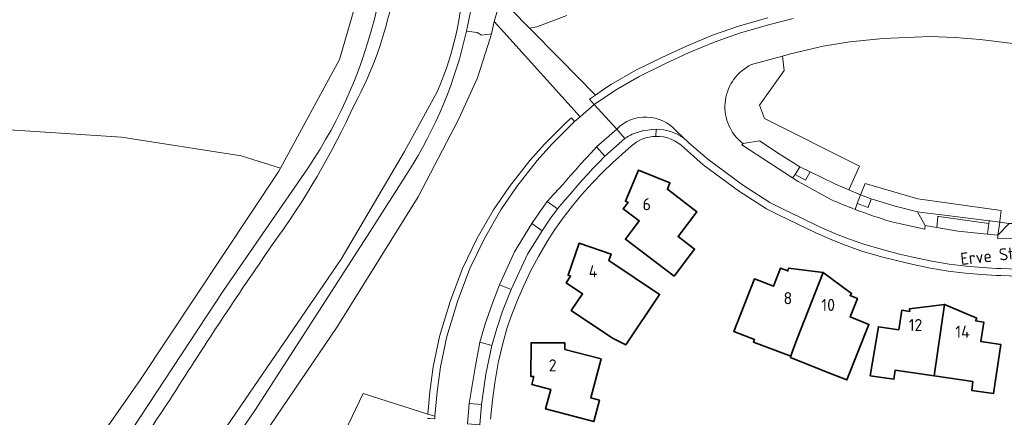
# Model space of a CAD drawing. Header units: metres. Extents: x 247072 to 248918, y 480001 to 481684.
# Tile 28 of 50: x 247720 to 247866, y 481219 to 481278. Entities that reach past the tile are written whole.
import ezdxf
from ezdxf.enums import TextEntityAlignment as Align

# ---------------------------------------------------------------- set-up
doc = ezdxf.new("R2010")
doc.units = ezdxf.units.M
for name, color, linetype, lineweight in [('B-XX-GR-GRAS-GV', 60, 'Continuous', 13), ('B-XX-GR-GROENVOORZIENING-GV', 80, 'Continuous', 18), ('B-XX-OG-BEBOUWING-GV', 7, 'Continuous', 35), ('B-XX-OG-BEBOUWING-T18', 10, 'Continuous', 18), ('B-XX-OG-TERREIN_ERF-GV', 7, 'Continuous', 18), ('B-XX-OG-TOPOGRAFIE-T18', 10, 'Continuous', 18), ('B-XX-OG-WATER-GV', 130, 'Continuous', 18), ('B-XX-OG-WATER_SLOOT-GV', 120, 'Continuous', 18), ('B-XX-VH-ONVERHARD-GV', 252, 'Continuous', 18), ('B-XX-VH-VERHARDING_OPEN-GV', 252, 'Continuous', 18)]:
    doc.layers.add(name, color=color, linetype=linetype, lineweight=lineweight)
doc.styles.add('NLCS-ISO-M-T18', font='NLCS-ISO.ttf', dxfattribs={"height": 1.8})

msp = doc.modelspace()

# ---------------------------------------------------------------- linework, layer by layer
at = {"layer": 'B-XX-GR-GRAS-GV'}
msp.add_lwpolyline([(247693.176, 481263.733), (247734.829, 481260.965), (247752.641, 481258.218), (247758.495, 481256.37), (247767.257, 481272.558), (247770.012, 481281.976), (247769.792, 481289.061), (247768.406, 481289.075), (247699.18, 481291.72), (247694.18, 481291.88)], close=True, dxfattribs=at)
for points in [[(247787.196, 481282.608, -0.0228563), (247786.171, 481276.754)], [(247786.171, 481276.754, -0.0874527), (247777.487, 481255.821)]]:
    msp.add_lwpolyline(points, format="xyb", dxfattribs=at)
for points in [[(247790.291, 481278.233), (247791.216, 481281.369)], [(247786.171, 481276.754), (247787.78, 481276.6), (247788.42, 481276.2), (247789.871, 481276.374), (247790.291, 481278.233)], [(247742.246, 481195.648), (247750.558, 481208.619), (247766.926, 481232.728), (247779.002, 481252.109), (247785.034, 481263.727), (247787.818, 481269.807), (247789.756, 481275.866), (247789.871, 481276.374), (247788.42, 481276.2), (247787.78, 481276.6), (247786.171, 481276.754)], [(247777.487, 481255.821), (247771.816, 481246.947), (247754.695, 481220.277), (247739.949, 481198.759)]]:
    msp.add_lwpolyline(points, dxfattribs=at)
at = {"layer": 'B-XX-GR-GROENVOORZIENING-GV'}
for points in [[(247791.216, 481281.369), (247790.291, 481278.233), (247791.74, 481276.623), (247803.073, 481264.039), (247805.181, 481265.856)], [(247792.768, 481280.058), (247795.556, 481277.226), (247796.66, 481277.42), (247801.12, 481279.12)], [(247805.181, 481265.856), (247804.479, 481266.662), (247805.363, 481267.26), (247800.078, 481272.63), (247795.556, 481277.226), (247792.768, 481280.058)], [(247766.911, 481214.716), (247770.782, 481222.811), (247780.421, 481219.749), (247780.714, 481223.063), (247781.206, 481226.781), (247782.152, 481231.284), (247783.722, 481236.514), (247785.587, 481241.42), (247787.783, 481245.919), (247790.213, 481250.186), (247792.549, 481253.661), (247795.615, 481257.522), (247797.764, 481259.963), (247801.156, 481263.331), (247801.782, 481263.871), (247802.246, 481263.326), (247803.073, 481264.039), (247791.74, 481276.623), (247790.291, 481278.233), (247789.871, 481276.374), (247789.756, 481275.866), (247787.818, 481269.807), (247785.034, 481263.727), (247779.002, 481252.109), (247766.926, 481232.728), (247750.558, 481208.619)], [(247867.089, 481275.005), (247862.601, 481275.521), (247858.914, 481275.828), (247855.166, 481275.975), (247848.188, 481275.681), (247843.209, 481275.194), (247839.268, 481274.529), (247834.396, 481273.393), (247833.219, 481273.069), (247833.449, 481270.93), (247829.793, 481265.751), (247830.523, 481263.745), (247844.674, 481256.685), (247843.046, 481253.133), (247844.788, 481252.384), (247845.512, 481254.095), (247853.357, 481251.81), (247865.737, 481250.063), (247865.544, 481248.459), (247865.524, 481248.321), (247866.951, 481248.142)], [(247826.959, 481260.333), (247827.326, 481260.038), (247829.777, 481260.463), (247832.692, 481258.492), (247835.779, 481256.59), (247837.298, 481255.803), (247841.003, 481254.011), (247843.046, 481253.133), (247844.674, 481256.685), (247830.523, 481263.745), (247829.793, 481265.751), (247833.449, 481270.93), (247833.219, 481273.069), (247828.589, 481271.795)]]:
    msp.add_lwpolyline(points, dxfattribs=at)
msp.add_lwpolyline([(247828.589, 481271.795, 0.537013), (247826.959, 481260.333)], format="xyb", dxfattribs=at)
for points in [[(247780.421, 481219.749), (247781.483, 481219.412), (247781.804, 481223.058), (247782.296, 481226.776), (247783.242, 481231.279), (247784.812, 481236.509), (247786.677, 481241.415), (247788.873, 481245.914), (247791.303, 481250.181), (247793.639, 481253.656), (247796.705, 481257.517), (247798.854, 481259.958), (247802.246, 481263.326), (247801.782, 481263.871), (247801.156, 481263.331), (247797.764, 481259.963), (247795.615, 481257.522), (247792.549, 481253.661), (247790.213, 481250.186), (247787.783, 481245.919), (247785.587, 481241.42), (247783.722, 481236.514), (247782.152, 481231.284), (247781.206, 481226.781), (247780.714, 481223.063)], [(247809.745, 481260.812), (247808.529, 481262.202), (247805.542, 481259.544), (247806.779, 481258.142)], [(247835.779, 481256.59), (247835.093, 481255.429), (247836.63, 481254.603), (247837.298, 481255.803)], [(247863.939, 481248.521), (247864.079, 481248.503), (247865.524, 481248.321), (247865.544, 481248.459), (247865.737, 481250.063), (247853.357, 481251.81), (247845.512, 481254.095), (247844.788, 481252.384), (247846.388, 481251.813), (247849.98, 481250.712), (247853.279, 481249.858), (247854.775, 481249.67), (247856.525, 481249.451)], [(247799.733, 481250.321), (247798.195, 481251.4), (247797.094, 481249.86), (247795.918, 481248.105), (247797.457, 481247.047), (247798.592, 481248.755)], [(247846.388, 481251.813), (247844.788, 481252.384), (247844.304, 481251.105), (247845.958, 481250.5)], [(247856.525, 481249.451), (247854.775, 481249.67), (247853.279, 481249.858), (247854.437, 481247.81), (247856.154, 481247.525), (247856.333, 481249.167), (247856.468, 481249.149), (247863.898, 481248.137), (247863.939, 481248.521)], [(247864.079, 481248.503), (247863.939, 481248.521), (247863.898, 481248.137), (247863.72, 481246.543), (247865.236, 481246.386), (247865.524, 481248.321)], [(247865.236, 481246.386), (247866.951, 481248.142), (247865.524, 481248.321)], [(247792.837, 481238.314), (247791.091, 481238.991), (247790.175, 481236.672), (247789.025, 481233.349), (247788.175, 481230.456), (247789.966, 481229.945), (247790.691, 481232.507), (247791.537, 481235.07)], [(247786.563, 481221.299), (247786.304, 481218.296), (247788.146, 481218.148), (247788.414, 481221.146)]]:
    msp.add_lwpolyline(points, close=True, dxfattribs=at)
at = {"layer": 'B-XX-OG-BEBOUWING-GV'}
for points in [[(247817.063, 481240.261), (247820.126, 481244.304), (247817.667, 481246.18), (247820.469, 481249.886), (247816.067, 481253.239), (247816.444, 481254.189), (247811.777, 481256.074), (247809.832, 481251.441), (247810.21, 481251.267), (247809.487, 481250.32), (247811.88, 481248.505), (247809.817, 481245.785)], [(247807.902, 481231.053), (247809.876, 481230.055), (247814.9, 481237.553), (247807.367, 481242.6), (247807.702, 481243.558), (247802.932, 481245.192), (247801.283, 481240.426), (247801.652, 481240.298), (247801.006, 481239.306), (247803.436, 481237.667), (247801.769, 481235.176)], [(247829.02, 481230.856), (247828.869, 481230.466), (247834.446, 481228.357), (247834.671, 481229.118), (247835.317, 481230.827), (247839.267, 481240.827), (247834.088, 481241.464), (247834.007, 481241.064), (247832.913, 481241.498), (247831.835, 481238.775), (247829.047, 481239.879), (247825.952, 481232.064)], [(247834.671, 481229.118), (247834.446, 481228.357), (247834.391, 481228.172), (247839.692, 481226.054), (247842.784, 481224.834), (247846.064, 481233.097), (247843.279, 481234.209), (247844.351, 481236.939), (247843.245, 481237.391), (247843.482, 481237.72), (247839.267, 481240.827), (247835.317, 481230.827)], [(247846.239, 481225.44), (247849.761, 481224.924), (247849.956, 481226.26), (247855.745, 481225.419), (247857.296, 481236.069), (247852.096, 481235.44), (247852.152, 481235.033), (247850.949, 481235.211), (247850.529, 481232.304), (247847.461, 481232.739)], [(247855.745, 481225.419), (247861.542, 481224.579), (247861.361, 481223.254), (247864.602, 481222.788), (247865.685, 481230.111), (247862.716, 481230.55), (247863.137, 481233.448), (247861.943, 481233.634), (247862.106, 481234.007), (247857.296, 481236.069)], [(247805.946, 481221.791), (247804.659, 481222.138), (247806.191, 481227.946), (247800.816, 481229.36), (247800.806, 481230.373), (247795.776, 481230.361), (247795.763, 481225.321), (247796.181, 481225.317), (247795.872, 481224.153), (247798.712, 481223.406), (247797.954, 481220.513), (247805.111, 481218.628)]]:
    msp.add_lwpolyline(points, close=True, dxfattribs=at)
at = {"layer": 'B-XX-OG-TERREIN_ERF-GV'}
for points in [[(247801.12, 481279.12), (247796.66, 481277.42), (247795.556, 481277.226), (247800.078, 481272.63), (247805.363, 481267.26), (247806.921, 481268.314), (247807.768, 481268.887), (247811.394, 481270.945), (247815.245, 481272.858), (247818.901, 481274.555), (247822.788, 481276.18), (247826.655, 481277.531), (247831.033, 481278.774)], [(247810.745, 481259.692), (247809.34, 481258.478), (247807.913, 481257.178), (247806.479, 481255.78), (247804.945, 481254.199), (247803.274, 481252.376), (247801.925, 481250.756), (247800.565, 481248.989), (247799.309, 481247.212), (247798.198, 481245.443), (247796.901, 481243.223), (247795.708, 481241.027), (247794.593, 481238.64), (247793.775, 481236.707), (247792.925, 481234.567), (247792.249, 481232.612), (247791.575, 481230.249), (247790.897, 481227.371), (247790.367, 481224.393), (247790.026, 481221.819), (247789.732, 481218.993)], [(247869.42, 481240.22), (247865.69, 481240.369), (247865.024, 481240.392), (247862.833, 481240.542), (247860.45, 481240.731), (247857.831, 481241.037), (247855.233, 481241.488), (247852.625, 481242.027), (247850.34, 481242.547), (247847.927, 481243.168), (247845.005, 481244.026), (247842.667, 481244.84), (247840.557, 481245.688), (247838.165, 481246.747), (247835.498, 481248.005), (247832.719, 481249.368), (247832.315, 481249.577), (247830.802, 481250.331), (247826.659, 481253.017), (247821.414, 481256.877), (247818.541, 481259.394)], [(247780.371, 481219.1), (247780.717, 481219.087), (247781.451, 481219.053), (247781.483, 481219.412), (247780.421, 481219.749), (247770.782, 481222.811), (247766.911, 481214.716), (247763.316, 481209.104)]]:
    msp.add_lwpolyline(points, dxfattribs=at)
for points in [[(247692.562, 481246.51), (247691.683, 481221.865), (247691.573, 481218.796), (247731.785, 481216.499), (247737.659, 481224.884), (247758.26, 481255.934), (247758.495, 481256.37), (247752.641, 481258.218), (247734.829, 481260.965), (247693.176, 481263.733), (247693.109, 481261.859), (247692.701, 481250.409)], [(247816.067, 481253.239), (247820.469, 481249.886), (247817.667, 481246.18), (247820.126, 481244.304), (247817.063, 481240.261), (247809.817, 481245.785), (247811.88, 481248.505), (247809.487, 481250.32), (247810.21, 481251.267), (247809.832, 481251.441), (247811.777, 481256.074), (247816.444, 481254.189)], [(247801.769, 481235.176), (247803.436, 481237.667), (247801.006, 481239.306), (247801.652, 481240.298), (247801.283, 481240.426), (247802.932, 481245.192), (247807.702, 481243.558), (247807.367, 481242.6), (247814.9, 481237.553), (247809.876, 481230.055), (247807.902, 481231.053)], [(247839.692, 481226.054), (247834.391, 481228.172), (247834.446, 481228.357), (247828.869, 481230.466), (247829.02, 481230.856), (247825.952, 481232.064), (247829.047, 481239.879), (247831.835, 481238.775), (247832.913, 481241.498), (247834.007, 481241.064), (247834.088, 481241.464), (247839.267, 481240.827), (247843.482, 481237.72), (247843.245, 481237.391), (247844.351, 481236.939), (247843.279, 481234.209), (247846.064, 481233.097), (247842.784, 481224.834)], [(247849.761, 481224.924), (247846.239, 481225.44), (247847.461, 481232.739), (247850.529, 481232.304), (247850.949, 481235.211), (247852.152, 481235.033), (247852.096, 481235.44), (247857.296, 481236.069), (247862.106, 481234.007), (247861.943, 481233.634), (247863.137, 481233.448), (247862.716, 481230.55), (247865.685, 481230.111), (247864.602, 481222.788), (247861.361, 481223.254), (247861.542, 481224.579), (247855.745, 481225.419), (247849.956, 481226.26)], [(247806.191, 481227.946), (247804.659, 481222.138), (247805.946, 481221.791), (247805.111, 481218.628), (247797.954, 481220.513), (247798.712, 481223.406), (247795.872, 481224.153), (247796.181, 481225.317), (247795.763, 481225.321), (247795.776, 481230.361), (247800.806, 481230.373), (247800.816, 481229.36)]]:
    msp.add_lwpolyline(points, close=True, dxfattribs=at)
for points in [[(247814.344, 481261.103, 0.1761495), (247810.745, 481259.692)], [(247818.541, 481259.394, 0.2089496), (247814.344, 481261.103)]]:
    msp.add_lwpolyline(points, format="xyb", dxfattribs=at)
at = {"layer": 'B-XX-OG-WATER-GV'}
for points in [[(247781.815, 481267.758, 0.0840714), (247785.613, 481282.902)], [(247775.137, 481281.462, -0.0734153), (247769.56, 481265.972)], [(247769.56, 481265.972, -0.0513486), (247757.26, 481244.928)], [(247757.26, 481244.928, 0.0108182), (247741.976, 481221.777)], [(247741.976, 481221.777, 0.014853), (247727.284, 481198.534)]]:
    msp.add_lwpolyline(points, format="xyb", dxfattribs=at)
msp.add_lwpolyline([(247747.319, 481213.286), (247767.522, 481242.791), (247776.939, 481258.852), (247781.815, 481267.758)], dxfattribs=at)
at = {"layer": 'B-XX-OG-WATER_SLOOT-GV'}
for points in [[(247785.613, 481282.902, -0.0840714), (247781.815, 481267.758)], [(247786.171, 481276.754, 0.0228563), (247787.196, 481282.608)], [(247769.56, 481265.972, 0.0734153), (247775.137, 481281.462)], [(247772.887, 481280.376, -0.0924836), (247762.621, 481256.434)], [(247777.487, 481255.821, 0.0874527), (247786.171, 481276.754)], [(247757.26, 481244.928, 0.0513486), (247769.56, 481265.972)], [(247741.976, 481221.777, -0.0108182), (247757.26, 481244.928)], [(247727.284, 481198.534, -0.014853), (247741.976, 481221.777)]]:
    msp.add_lwpolyline(points, format="xyb", dxfattribs=at)
for points in [[(247781.815, 481267.758), (247776.939, 481258.852), (247767.522, 481242.791), (247747.319, 481213.286)], [(247762.621, 481256.434), (247750.01, 481238.171), (247728.831, 481205.926)], [(247739.949, 481198.759), (247754.695, 481220.277), (247771.816, 481246.947), (247777.487, 481255.821)]]:
    msp.add_lwpolyline(points, dxfattribs=at)
at = {"layer": 'B-XX-VH-ONVERHARD-GV'}
for points in [[(247763.963, 481575.115), (247763.553, 481572.467), (247762.681, 481569.424), (247749.13, 481537.078), (247731.25, 481488.997), (247726.689, 481476.338), (247723.273, 481459.533), (247722.002, 481435.42), (247722.967, 481423.395), (247725.585, 481404.629), (247729.921, 481390.017), (247748.706, 481347.628), (247762.917, 481316.392), (247768.239, 481302.869), (247769.588, 481295.654), (247769.792, 481289.061), (247770.012, 481281.976), (247767.257, 481272.558), (247758.495, 481256.37), (247758.26, 481255.934), (247737.659, 481224.884), (247731.785, 481216.499), (247720.831, 481198.702), (247717.202, 481191.051)], [(247728.831, 481205.926), (247750.01, 481238.171), (247762.621, 481256.434)]]:
    msp.add_lwpolyline(points, dxfattribs=at)
msp.add_lwpolyline([(247762.621, 481256.434, 0.0924836), (247772.887, 481280.376)], format="xyb", dxfattribs=at)
at = {"layer": 'B-XX-VH-VERHARDING_OPEN-GV'}
for points in [[(247831.033, 481278.774), (247826.655, 481277.531), (247822.788, 481276.18), (247818.901, 481274.555), (247815.245, 481272.858), (247811.394, 481270.945), (247807.768, 481268.887), (247806.921, 481268.314), (247805.363, 481267.26), (247804.479, 481266.662), (247805.181, 481265.856), (247808.322, 481267.994), (247811.887, 481270.018), (247815.7, 481271.911), (247819.325, 481273.594), (247823.164, 481275.199), (247826.972, 481276.53), (247831.308, 481277.76), (247834.794, 481278.659)], [(247834.794, 481278.659), (247831.308, 481277.76), (247826.972, 481276.53), (247823.164, 481275.199), (247819.325, 481273.594), (247815.7, 481271.911), (247811.887, 481270.018), (247808.322, 481267.994), (247805.181, 481265.856), (247808.529, 481262.202)], [(247833.219, 481273.069), (247834.396, 481273.393), (247839.268, 481274.529), (247843.209, 481275.194), (247848.188, 481275.681), (247855.166, 481275.975), (247858.914, 481275.828), (247862.601, 481275.521), (247867.089, 481275.005), (247871.061, 481274.295), (247874.967, 481273.388), (247879.768, 481271.949), (247880.355, 481271.738), (247885.603, 481269.854), (247890.905, 481267.457), (247896.248, 481264.687), (247898.766, 481263.112)], [(247828.589, 481271.795), (247833.219, 481273.069)], [(247786.304, 481218.296), (247786.563, 481221.299), (247787.435, 481226.38), (247788.175, 481230.456), (247789.025, 481233.349), (247790.175, 481236.672), (247791.091, 481238.991), (247793.309, 481243.925), (247795.918, 481248.105), (247797.094, 481249.86), (247798.195, 481251.4), (247799.134, 481252.435), (247800.009, 481253.41), (247800.833, 481254.338), (247801.622, 481255.229), (247802.389, 481256.095), (247803.151, 481256.948), (247803.92, 481257.799), (247804.712, 481258.661), (247805.542, 481259.544), (247808.529, 481262.202), (247805.181, 481265.856), (247803.073, 481264.039), (247802.246, 481263.326), (247798.854, 481259.958), (247796.705, 481257.517), (247793.639, 481253.656), (247791.303, 481250.181), (247788.873, 481245.914), (247786.677, 481241.415), (247784.812, 481236.509), (247783.242, 481231.279), (247782.296, 481226.776), (247781.804, 481223.058), (247781.483, 481219.412), (247781.451, 481219.053)], [(247808.529, 481262.202), (247809.745, 481260.812)], [(247812.028, 481261.828), (247812.566, 481261.955), (247813.138, 481262.053), (247813.745, 481262.12), (247814.39, 481262.154)], [(247814.344, 481261.103), (247814.39, 481262.154), (247813.745, 481262.12), (247813.138, 481262.053), (247812.566, 481261.955), (247812.028, 481261.828)], [(247814.39, 481262.154), (247814.344, 481261.103)], [(247818.444, 481260.864), (247817.382, 481261.923)], [(247817.382, 481261.923), (247818.444, 481260.864)], [(247809.745, 481260.812), (247806.779, 481258.142), (247805.876, 481257.234), (247805.023, 481256.347), (247804.21, 481255.478), (247803.431, 481254.619), (247802.676, 481253.768), (247801.937, 481252.917), (247801.205, 481252.062), (247800.474, 481251.199), (247799.733, 481250.321), (247798.592, 481248.755), (247797.457, 481247.047), (247795.244, 481243.538), (247792.837, 481238.314), (247791.537, 481235.07), (247790.691, 481232.507), (247789.966, 481229.945), (247789.06, 481225.684), (247788.414, 481221.146), (247788.146, 481218.148)], [(247819.261, 481260.159), (247822.072, 481257.696), (247827.256, 481253.881), (247831.323, 481251.244), (247832.79, 481250.513), (247833.191, 481250.306), (247835.953, 481248.951), (247838.602, 481247.702), (247840.965, 481246.655), (247843.036, 481245.824), (247845.326, 481245.026), (247848.206, 481244.181), (247850.587, 481243.568), (247852.848, 481243.053), (247855.429, 481242.52), (247857.982, 481242.077), (247860.552, 481241.776), (247862.91, 481241.589), (247865.078, 481241.441), (247865.729, 481241.418), (247869.434, 481241.27)], [(247869.434, 481241.27), (247865.729, 481241.418), (247865.078, 481241.441), (247862.91, 481241.589), (247860.552, 481241.776), (247857.982, 481242.077), (247855.429, 481242.52), (247852.848, 481243.053), (247850.587, 481243.568), (247848.206, 481244.181), (247845.326, 481245.026), (247843.036, 481245.824), (247840.965, 481246.655), (247838.602, 481247.702), (247835.953, 481248.951), (247833.191, 481250.306), (247832.79, 481250.513), (247831.323, 481251.244), (247827.256, 481253.881), (247822.072, 481257.696), (247819.261, 481260.159)], [(247840.483, 481251.667), (247835.51, 481254.377), (247834.694, 481254.912), (247827.15, 481259.862), (247827.326, 481260.038), (247826.959, 481260.333)], [(247789.732, 481218.993), (247790.026, 481221.819), (247790.367, 481224.393), (247790.897, 481227.371), (247791.575, 481230.249), (247792.249, 481232.612), (247792.925, 481234.567), (247793.775, 481236.707), (247794.593, 481238.64), (247795.708, 481241.027), (247796.901, 481243.223), (247798.198, 481245.443), (247799.309, 481247.212), (247800.565, 481248.989), (247801.925, 481250.756), (247803.274, 481252.376), (247804.945, 481254.199), (247806.479, 481255.78), (247807.913, 481257.178), (247809.34, 481258.478), (247810.745, 481259.692)], [(247818.541, 481259.394), (247821.414, 481256.877), (247826.659, 481253.017), (247830.802, 481250.331), (247832.315, 481249.577), (247832.719, 481249.368), (247835.498, 481248.005), (247838.165, 481246.747), (247840.557, 481245.688), (247842.667, 481244.84), (247845.005, 481244.026), (247847.927, 481243.168), (247850.34, 481242.547), (247852.625, 481242.027), (247855.233, 481241.488), (247857.831, 481241.037), (247860.45, 481240.731), (247862.833, 481240.542), (247865.024, 481240.392), (247865.69, 481240.369)], [(247844.021, 481250.224), (247844.304, 481251.105), (247844.788, 481252.384), (247843.046, 481253.133), (247841.003, 481254.011), (247837.298, 481255.803), (247836.63, 481254.603), (247835.093, 481255.429), (247834.694, 481254.912)], [(247834.694, 481254.912), (247835.51, 481254.377), (247840.483, 481251.667)], [(247849.239, 481248.441), (247854.393, 481247.273), (247854.437, 481247.81), (247853.279, 481249.858), (247849.98, 481250.712), (247846.388, 481251.813), (247845.958, 481250.5), (247844.304, 481251.105), (247844.021, 481250.224)], [(247875.153, 481246.003), (247874.279, 481245.991), (247865.229, 481245.865), (247865.236, 481246.386), (247863.72, 481246.543), (247859.295, 481247.003), (247856.154, 481247.525), (247854.437, 481247.81), (247854.393, 481247.273), (247849.239, 481248.441)], [(247865.69, 481240.369), (247869.42, 481240.22)]]:
    msp.add_lwpolyline(points, dxfattribs=at)
for points in [[(247826.959, 481260.333, -0.537013), (247828.589, 481271.795)], [(247817.382, 481261.923, 0.4333915), (247808.529, 481262.202)], [(247808.529, 481262.202, -0.4333915), (247817.382, 481261.923)], [(247809.745, 481260.812, -0.0779326), (247812.028, 481261.828)], [(247812.028, 481261.828, 0.0779326), (247809.745, 481260.812)], [(247814.39, 481262.154, -0.1629437), (247818.444, 481260.864)], [(247818.444, 481260.864, 0.1629437), (247814.39, 481262.154)], [(247810.745, 481259.692, -0.1761495), (247814.344, 481261.103)], [(247814.344, 481261.103, -0.2089496), (247818.541, 481259.394)], [(247818.444, 481260.864, -0.0405168), (247819.261, 481260.159)], [(247819.261, 481260.159, 0.0405168), (247818.444, 481260.864)], [(247840.483, 481251.667, 0.0118041), (247844.021, 481250.224)], [(247844.021, 481250.224, -0.0118041), (247840.483, 481251.667)], [(247849.239, 481248.441, -0.0170409), (247844.021, 481250.224)], [(247844.021, 481250.224, 0.0170409), (247849.239, 481248.441)]]:
    msp.add_lwpolyline(points, format="xyb", dxfattribs=at)
for points in [[(247827.326, 481260.038), (247827.15, 481259.862), (247834.694, 481254.912), (247835.093, 481255.429), (247835.779, 481256.59), (247832.692, 481258.492), (247829.777, 481260.463)], [(247798.195, 481251.4), (247799.733, 481250.321), (247800.474, 481251.199), (247801.205, 481252.062), (247801.937, 481252.917), (247802.676, 481253.768), (247803.431, 481254.619), (247804.21, 481255.478), (247805.023, 481256.347), (247805.876, 481257.234), (247806.779, 481258.142), (247805.542, 481259.544), (247804.712, 481258.661), (247803.92, 481257.799), (247803.151, 481256.948), (247802.389, 481256.095), (247801.622, 481255.229), (247800.833, 481254.338), (247800.009, 481253.41), (247799.134, 481252.435)], [(247856.154, 481247.525), (247859.295, 481247.003), (247863.72, 481246.543), (247863.898, 481248.137), (247856.468, 481249.149), (247856.333, 481249.167)], [(247874.202, 481246.884), (247874.071, 481248.268), (247870.478, 481248.131), (247866.951, 481248.142), (247865.236, 481246.386), (247865.229, 481245.865), (247874.279, 481245.991)], [(247797.457, 481247.047), (247795.918, 481248.105), (247793.309, 481243.925), (247791.091, 481238.991), (247792.837, 481238.314), (247795.244, 481243.538)], [(247789.966, 481229.945), (247788.175, 481230.456), (247787.435, 481226.38), (247786.563, 481221.299), (247788.414, 481221.146), (247789.06, 481225.684)]]:
    msp.add_lwpolyline(points, close=True, dxfattribs=at)

# ---------------------------------------------------------------- texts
at = {"layer": 'B-XX-OG-BEBOUWING-T18', "style": 'NLCS-ISO-M-T18'}
for s, p in [('6', (247813, 481251)), ('4', (247805, 481241)), ('8', (247834, 481237)), ('10', (247840, 481236)), ('12', (247853, 481233)), ('14', (247860, 481232)), ('2', (247799, 481227))]:
    msp.add_text(s, height=1.8, dxfattribs=at).set_placement(p, align=Align.MIDDLE_CENTER)
at = {"layer": 'B-XX-OG-TOPOGRAFIE-T18', "style": 'NLCS-ISO-M-T18'}
msp.add_text('Erve Stroomboer', height=1.8, rotation=6.4, dxfattribs=at).set_placement((247868.573, 481243.825), align=Align.MIDDLE_CENTER)

doc.saveas('drawing.dxf')
